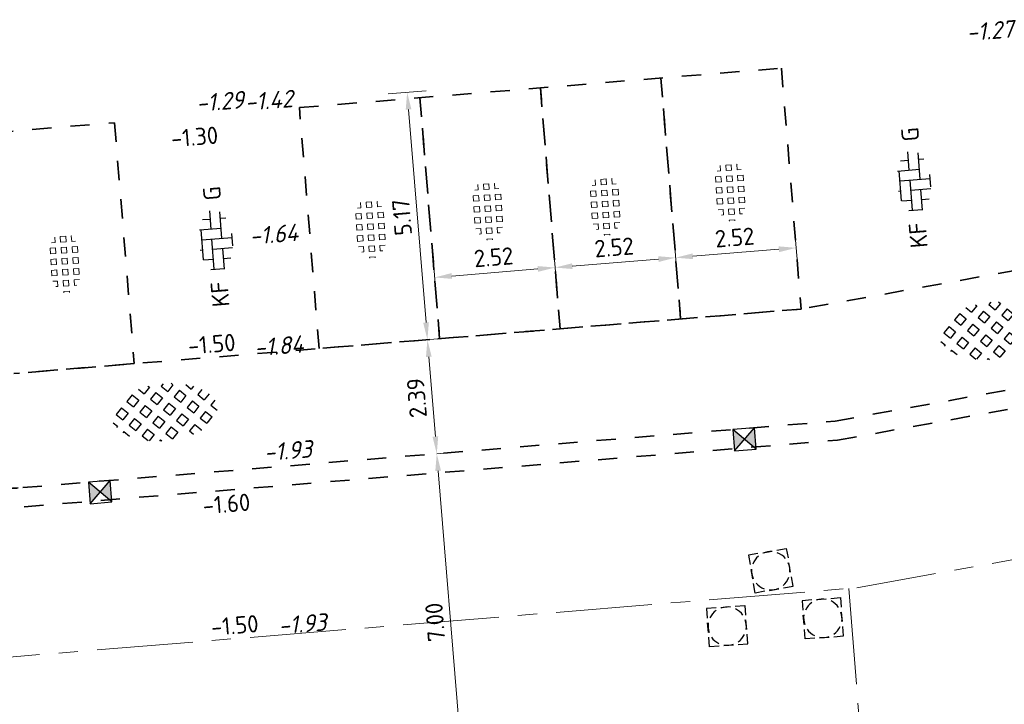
# Model space of a CAD drawing. Header units: metres. Extents: x 97990 to 98409, y 436026 to 436301.
# Tile 39 of 55: x 98287 to 98308, y 436170 to 436184. Entities that reach past the tile are written whole.
import ezdxf
from ezdxf.enums import TextEntityAlignment as Align

# ---------------------------------------------------------------- set-up
doc = ezdxf.new("R2010")
doc.units = ezdxf.units.M
doc.linetypes.add('AM-AS-SO', pattern=[16, 10, -2, 2, -2])
doc.linetypes.add('ZZ-HIDDEN-SO', pattern=[4, 2, -2])
for name, color, linetype, lineweight in [('B-WE-VH-NAP-T18-200', 252, 'Continuous', 18), ('B-WE-VH-OPENVERHARDING_TEGEL_GRAS-S-200', 70, 'Continuous', 18), ('N-WE-AM-AS_WEG-G', 10, 'AM-AS-SO', 18), ('N-WE-RI-HWA_KOLK-S-200', 150, 'Continuous', 25), ('N-WE-RI-OVERIG_RIOOLPUT-OPHOOGTEBRENGEN-S-200', 1, 'Continuous', 25), ('N-WE-VH-HALFVERHARDING_GRASBETONSTEEN-S-200', 1, 'Continuous', 25), ('N-WE-VH-M-200', 7, 'Continuous', 18), ('N-WE-VH-MATERIAALGRENS-G', 7, 'ZZ-HIDDEN-SO', 35), ('N-WE-VH-NAP-T18-200', 4, 'Continuous', 18), ('N-WE-VH-OPENVERHARDING_BETONSTRAATSTEEN-S-200', 90, 'Continuous', 25)]:
    doc.layers.add(name, color=color, linetype=linetype, lineweight=lineweight)
doc.styles.add('NLCS-ISO', font='NLCS-ISO.ttf')
doc.styles.add('NLCS-ISO-M200-T18', font='NLCS-ISO.ttf', dxfattribs={"height": 0.36})
doc.styles.add('NLCS-ISO-M200-T18_CURSIEF', font='NLCS-ISO.ttf', dxfattribs={"oblique": 15, "height": 0.36})
doc.dimstyles.new('NLCS-M200-T18-PIJL_L2_H0', dxfattribs={"dimscale": 0.2, "dimtxt": 2.5, "dimasz": 1.8, "dimexe": 2, "dimexo": 2, "dimgap": 0.7, "dimtad": 1, "dimzin": 0, "dimdsep": 46, "dimtxsty": 'NLCS-ISO-M200-T18', "dimcen": 0, "dimdle": 2, "dimclrd": 256, "dimclre": 256, "dimclrt": 1, "dimadec": 0, "dimazin": 0, "dimtfac": 1, "dimtdec": 3, "dimtofl": 0, "dimtmove": 0, "dimatfit": 3, "dimfxl": 2, "dimfxlon": 1, "dimtfillclr": 256, "dimtolj": 1, "dimtzin": 0, "dimlwd": -1, "dimlwe": -1, "dimarcsym": 0})

# ---------------------------------------------------------------- blocks, each defined once
blk = doc.blocks.new('SVH-GRASTEGEL_01_KL-SO')
for p, q in [((-2.441236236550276, 0.8829363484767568), (-2.441236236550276, 1.094667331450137)), ((-1.866236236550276, 0.8829363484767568), (-1.866236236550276, 1.384348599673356)), ((-1.291236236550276, 1.45793634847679), (-0.7162362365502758, 1.45793634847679)), ((-1.291236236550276, 0.8829363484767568), (-1.291236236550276, 1.457936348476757)), ((-0.7162362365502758, 0.8829363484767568), (-0.7162362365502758, 1.457936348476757)), ((-0.1412362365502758, 1.45793634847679), (0.4337637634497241, 1.45793634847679)), ((-0.1412362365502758, 0.8829363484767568), (-0.1412362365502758, 1.457936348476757)), ((0.4337637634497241, 0.8829363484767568), (0.4337637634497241, 1.457936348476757)), ((1.008763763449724, 1.45793634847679), (1.583763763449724, 1.45793634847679)), ((1.008763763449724, 0.8829363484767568), (1.008763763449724, 1.457936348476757)), ((1.583763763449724, 0.8829363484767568), (1.583763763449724, 1.457936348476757)), ((2.158763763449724, 0.8829363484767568), (2.158763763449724, 1.255005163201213)), ((-3.124977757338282, 0.3079363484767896), (-3.016236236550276, 0.3079363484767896)), ((-3.016236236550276, -0.2670636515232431), (-3.016236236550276, 0.3079363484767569)), ((-2.441236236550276, 0.8829363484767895), (-1.866236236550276, 0.8829363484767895)), ((-2.441236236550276, 0.3079363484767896), (-1.866236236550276, 0.3079363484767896)), ((-2.441236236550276, -0.2670636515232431), (-2.441236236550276, 0.3079363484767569)), ((-1.866236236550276, -0.2670636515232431), (-1.866236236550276, 0.3079363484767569)), ((-1.291236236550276, 0.8829363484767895), (-0.7162362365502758, 0.8829363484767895)), ((-1.291236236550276, 0.3079363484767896), (-0.7162362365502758, 0.3079363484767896)), ((-1.291236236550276, -0.2670636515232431), (-1.291236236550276, 0.3079363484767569)), ((-0.7162362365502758, -0.2670636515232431), (-0.7162362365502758, 0.3079363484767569)), ((-0.1412362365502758, 0.8829363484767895), (0.4337637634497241, 0.8829363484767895)), ((-0.1412362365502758, 0.3079363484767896), (0.4337637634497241, 0.3079363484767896)), ((-0.1412362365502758, -0.2670636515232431), (-0.1412362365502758, 0.3079363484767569)), ((0.4337637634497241, -0.2670636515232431), (0.4337637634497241, 0.3079363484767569)), ((1.008763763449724, 0.8829363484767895), (1.583763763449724, 0.8829363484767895)), ((1.008763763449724, 0.3079363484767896), (1.583763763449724, 0.3079363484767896)), ((1.008763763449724, -0.2670636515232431), (1.008763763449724, 0.3079363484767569)), ((1.583763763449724, -0.2670636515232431), (1.583763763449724, 0.3079363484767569)), ((2.158763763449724, 0.8829363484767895), (2.72099081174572, 0.8829363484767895)), ((2.158763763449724, 0.3079363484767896), (2.733763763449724, 0.3079363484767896)), ((2.158763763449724, -0.2670636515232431), (2.158763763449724, 0.3079363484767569)), ((2.733763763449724, -0.2670636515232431), (2.733763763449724, 0.3079363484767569)), ((-3.137920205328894, -0.2670636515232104), (-3.016236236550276, -0.2670636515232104)), ((-2.441236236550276, -0.2670636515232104), (-1.866236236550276, -0.2670636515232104)), ((-2.441236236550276, -0.8420636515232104), (-1.866236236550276, -0.8420636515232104)), ((-2.441236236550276, -1.094667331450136), (-2.441236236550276, -0.842063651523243)), ((-1.866236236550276, -1.384348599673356), (-1.866236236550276, -0.842063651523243)), ((-1.291236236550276, -0.2670636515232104), (-0.7162362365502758, -0.2670636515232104)), ((-1.291236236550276, -0.8420636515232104), (-0.7162362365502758, -0.8420636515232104)), ((-1.291236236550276, -1.417063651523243), (-1.291236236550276, -0.842063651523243)), ((-0.7162362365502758, -1.417063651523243), (-0.7162362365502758, -0.842063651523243)), ((-0.1412362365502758, -0.2670636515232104), (0.4337637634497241, -0.2670636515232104)), ((-0.1412362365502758, -0.8420636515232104), (0.4337637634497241, -0.8420636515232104)), ((-0.1412362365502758, -1.417063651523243), (-0.1412362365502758, -0.842063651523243)), ((0.4337637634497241, -1.417063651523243), (0.4337637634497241, -0.842063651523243)), ((1.008763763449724, -0.2670636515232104), (1.583763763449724, -0.2670636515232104)), ((1.008763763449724, -0.8420636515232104), (1.583763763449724, -0.8420636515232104)), ((1.008763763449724, -1.417063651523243), (1.008763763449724, -0.842063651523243)), ((1.583763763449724, -1.417063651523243), (1.583763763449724, -0.842063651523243)), ((2.158763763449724, -0.2670636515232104), (2.733763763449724, -0.2670636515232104)), ((2.158763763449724, -0.8420636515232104), (2.733763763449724, -0.8420636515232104)), ((2.158763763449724, -1.255005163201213), (2.158763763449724, -0.842063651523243)), ((2.733763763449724, -0.871421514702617), (2.733763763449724, -0.842063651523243)), ((-1.291236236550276, -1.41706365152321), (-0.7162362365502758, -1.41706365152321)), ((-0.1412362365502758, -1.41706365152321), (0.4337637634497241, -1.41706365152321)), ((1.008763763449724, -1.41706365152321), (1.583763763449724, -1.41706365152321))]:
    blk.add_line(p, q)
at = {"style": 'NLCS-ISO'}
blk.add_attdef('FORMAAT', text='', height=1.8, dxfattribs=at).set_placement((-4.391236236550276, 0.02043634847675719), align=Align.MIDDLE_RIGHT)
blk.add_attdef('KLEUR', text='', height=1.8, dxfattribs=at).set_placement((4.108763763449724, 0.02043634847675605), align=Align.MIDDLE_LEFT)
at = {"style": 'NLCS-ISO', "flags": 1}
blk.add_attdef('FUNCTIE', text='', height=1.8, dxfattribs=at).set_placement((-0.1412362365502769, -2.729563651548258), align=Align.TOP_CENTER)
blk = doc.blocks.new('SVH-GRASBETONSTEEN_02-SO')
for p, q in [((-3.020944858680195, 1.591916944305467), (-3.639663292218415, 2.210635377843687)), ((-3.639657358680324, 2.210629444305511), (-3.587975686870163, 2.262311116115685)), ((-3.020944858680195, 1.591916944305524), (-2.402226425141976, 2.210635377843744)), ((-2.40223235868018, 2.210629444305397), (-2.766716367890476, 2.575113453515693)), ((-0.546071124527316, 1.591916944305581), (-1.164789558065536, 2.210635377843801)), ((-1.164783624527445, 2.210629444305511), (-0.5460651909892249, 2.82934787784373)), ((0.07264137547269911, 2.210629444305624), (-0.5460770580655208, 2.829347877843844)), ((-0.5460711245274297, 1.591916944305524), (0.0726473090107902, 2.210635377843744)), ((0.6913657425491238, 2.82935381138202), (0.5625822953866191, 2.958137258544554)), ((0.6913657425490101, 2.829353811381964), (0.8046645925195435, 2.942652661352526)), ((1.928802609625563, 1.591916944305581), (1.310084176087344, 2.210635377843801)), ((1.310090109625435, 2.210629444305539), (1.894162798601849, 2.794702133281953)), ((1.928802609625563, 1.591916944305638), (2.547521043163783, 2.210635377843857)), ((2.547515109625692, 2.210629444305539), (1.980940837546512, 2.77720371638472)), ((4.403676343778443, 1.591916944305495), (3.874966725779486, 2.120626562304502)), ((-4.877094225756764, 0.9731925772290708), (-4.258375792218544, 1.591911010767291)), ((-3.639669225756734, 0.9731925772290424), (-4.258387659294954, 1.591911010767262)), ((-2.402220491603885, 0.9731925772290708), (-1.783502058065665, 1.591911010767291)), ((-1.164795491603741, 0.9731925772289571), (-1.78351392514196, 1.591911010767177)), ((0.07265324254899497, 0.9731925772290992), (0.6913716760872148, 1.591911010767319)), ((1.310078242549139, 0.9731925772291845), (0.691359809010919, 1.591911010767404)), ((2.547526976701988, 0.9731925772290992), (3.166245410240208, 1.591911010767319)), ((3.784951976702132, 0.9731925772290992), (3.166233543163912, 1.591911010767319)), ((4.403676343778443, 1.591916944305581), (4.521478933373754, 1.709719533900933)), ((5.022400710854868, 0.9731925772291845), (5.140131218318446, 1.090923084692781)), ((-4.877106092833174, -0.2642442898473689), (-5.487478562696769, 0.346128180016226)), ((-4.258381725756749, 0.3544800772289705), (-4.877100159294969, 0.9731985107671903)), ((-4.258381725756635, 0.3544800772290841), (-3.639663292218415, 0.973198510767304)), ((-3.639657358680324, -0.2642442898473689), (-3.020938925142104, 0.354474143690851)), ((-2.402232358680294, -0.2642442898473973), (-3.020950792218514, 0.3544741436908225)), ((-1.783507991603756, 0.3544800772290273), (-2.402226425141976, 0.9731985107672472)), ((-1.783507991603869, 0.3544800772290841), (-1.16478955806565, 0.973198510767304)), ((-1.164783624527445, -0.2642442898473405), (-0.5460651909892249, 0.3544741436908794)), ((0.07264137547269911, -0.2642442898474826), (-0.5460770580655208, 0.3544741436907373)), ((0.6913657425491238, 0.354480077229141), (0.07264730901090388, 0.9731985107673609)), ((0.6913657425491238, 0.3544800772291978), (1.310084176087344, 0.9731985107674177)), ((1.310090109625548, -0.2642442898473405), (1.928808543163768, 0.3544741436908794)), ((2.547515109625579, -0.2642442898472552), (1.928796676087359, 0.3544741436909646)), ((3.166239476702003, 0.354480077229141), (2.547521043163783, 0.9731985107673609)), ((3.166239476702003, 0.354480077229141), (3.784957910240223, 0.9731985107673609)), ((3.784963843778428, -0.2642442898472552), (4.403682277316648, 0.3544741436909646)), ((5.022388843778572, -0.2642442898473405), (4.403670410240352, 0.3544741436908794)), ((5.420953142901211, 0.5746401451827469), (5.022394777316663, 0.9731985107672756)), ((-5.351839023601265, -0.7389772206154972), (-4.877100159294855, -0.2642383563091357)), ((-4.824880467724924, -1.449467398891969), (-4.258375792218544, -0.8829627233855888)), ((-3.639669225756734, -1.501681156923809), (-4.258387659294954, -0.8829627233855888)), ((-3.020944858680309, -0.8829567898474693), (-3.639663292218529, -0.2642383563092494)), ((-3.020944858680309, -0.8829567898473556), (-2.402226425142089, -0.2642383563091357)), ((-2.402220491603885, -1.50168115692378), (-1.783502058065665, -0.8829627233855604)), ((-1.164795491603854, -1.501681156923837), (-1.783513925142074, -0.8829627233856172)), ((-0.546071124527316, -0.8829567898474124), (-1.164789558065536, -0.2642383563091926)), ((-0.546071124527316, -0.8829567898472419), (0.07264730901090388, -0.264238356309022)), ((0.07265324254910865, -1.50168115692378), (0.6913716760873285, -0.8829627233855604)), ((1.310078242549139, -1.501681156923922), (0.691359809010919, -0.8829627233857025)), ((1.928802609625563, -0.8829567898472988), (1.310084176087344, -0.2642383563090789)), ((1.928802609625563, -0.8829567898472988), (2.547521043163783, -0.2642383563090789)), ((2.547526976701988, -1.501681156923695), (3.166245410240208, -0.8829627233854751)), ((3.784951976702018, -1.501681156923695), (3.166233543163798, -0.8829627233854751)), ((4.403676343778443, -0.8829567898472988), (3.784957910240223, -0.2642383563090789)), ((4.403676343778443, -0.8829567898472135), (5.022394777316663, -0.2642383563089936)), ((-4.120107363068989, -1.982119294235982), (-3.639663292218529, -1.501675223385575)), ((-1.783507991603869, -2.120393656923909), (-2.402226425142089, -1.501675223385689)), ((-1.783507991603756, -2.120393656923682), (-1.164789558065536, -1.501675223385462)), ((0.6913657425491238, -2.120393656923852), (0.07264730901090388, -1.501675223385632)), ((0.6913657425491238, -2.120393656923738), (1.310084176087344, -1.501675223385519)), ((3.166239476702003, -2.120393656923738), (2.547521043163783, -1.501675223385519)), ((3.166239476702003, -2.120393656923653), (3.784957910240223, -1.501675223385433)), ((-3.290411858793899, -2.389872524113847), (-3.020938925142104, -2.120399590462)), ((-2.483972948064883, -2.657377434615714), (-3.020950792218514, -2.120399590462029)), ((-0.9755535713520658, -2.928348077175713), (-1.16478955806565, -2.739112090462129)), ((-1.164783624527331, -2.73911802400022), (-0.5460651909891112, -2.120399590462)), ((0.07264137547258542, -2.739118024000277), (-0.5460770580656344, -2.120399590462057)), ((-0.1599215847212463, -2.971680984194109), (0.07264730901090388, -2.739112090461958)), ((1.442749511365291, -2.871777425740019), (1.310084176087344, -2.739112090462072)), ((1.310090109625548, -2.739118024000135), (1.928808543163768, -2.120399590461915)), ((2.469643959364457, -2.661246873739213), (1.928796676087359, -2.120399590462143))]:
    blk.add_line(p, q)
at = {"style": 'NLCS-ISO'}
blk.add_attdef('FORMAAT', text='', height=1.8, dxfattribs=at).set_placement((-6.620801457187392, -0.09580145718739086), align=Align.MIDDLE_RIGHT)
blk.add_attdef('KLEUR', text='', height=1.8, dxfattribs=at).set_placement((6.429198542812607, -0.09580145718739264), align=Align.MIDDLE_LEFT)
at = {"style": 'NLCS-ISO', "flags": 1}
blk.add_attdef('FUNCTIE', text='', height=1.8, dxfattribs=at).set_placement((-7.110529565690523e-16, -3.975), align=Align.TOP_CENTER)
blk = doc.blocks.new('SVH-BSS_KEIFORMAAT_ELLEBOOG_KL-SO')
for p, q in [((-1.871609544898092, 1.430685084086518), (-1.871609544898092, 0.3855414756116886)), ((-1.858739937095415, 1.435541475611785), (1.278390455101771, 1.435541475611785)), ((-0.8216095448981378, 1.693156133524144), (-0.8216095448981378, 1.435541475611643)), ((0.2283904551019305, 1.435541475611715), (0.2283904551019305, -1.714458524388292)), ((1.278390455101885, 1.608929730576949), (1.278390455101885, -0.664458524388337)), ((2.32839045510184, 1.220907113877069), (2.32839045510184, 0.3855414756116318)), ((-2.921609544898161, 0.7665653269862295), (-2.921609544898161, -0.6644585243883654)), ((-2.921609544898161, 0.3855414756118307), (0.2283904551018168, 0.3855414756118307)), ((-0.8216095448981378, 0.385541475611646), (-0.8216095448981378, -1.693156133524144)), ((1.278390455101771, 0.3855414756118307), (3.170147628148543, 0.3855414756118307)), ((-3.006619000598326, -0.6644585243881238), (-0.8216095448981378, -0.6644585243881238)), ((-1.871609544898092, -0.6644585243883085), (-1.871609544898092, -1.430685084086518)), ((0.2283904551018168, -0.6644585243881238), (3.006619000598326, -0.6644585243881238)), ((2.32839045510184, -0.6644585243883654), (2.32839045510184, -1.22090711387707)), ((-0.6516744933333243, -1.714458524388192), (0.6516744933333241, -1.714458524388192))]:
    blk.add_line(p, q)
at = {"style": 'NLCS-ISO'}
blk.add_attdef('FORMAAT', text='', height=1.8, dxfattribs=at).set_placement((-4.25, 3.367778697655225e-16), align=Align.MIDDLE_RIGHT)
blk.add_attdef('KLEUR', text='', height=1.8, dxfattribs=at).set_placement((4.25, 0), align=Align.MIDDLE_LEFT)
at = {"style": 'NLCS-ISO', "flags": 1}
blk.add_attdef('FUNCTIE', text='', height=1.8, dxfattribs=at).set_placement((-7.804418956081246e-16, -2.750000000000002), align=Align.TOP_CENTER)
blk = doc.blocks.new('SRI-KOLK_STRAAT_01-SO')
h = blk.add_hatch(color=256)
h.dxf.hatch_style = 1
h.paths.add_polyline_path([(0, 1.125), (-1.125, 2.25), (-1.125, 1.110223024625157e-16)])
h.paths.add_polyline_path([(1.125, 2.25), (0, 1.125), (1.125, 1.110223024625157e-16)])
for p, q in [((-1.125, 1.530808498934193e-17), (1.125, 2.25)), ((1.125, 0), (-1.125, 2.25))]:
    blk.add_line(p, q)
blk.add_lwpolyline([(-1.125, 0), (1.125, 0), (1.125, 2.25), (-1.125, 2.25)], close=True)
blk = doc.blocks.new('*D281')
at = {"layer": 'Defpoints', "color": 0, "ltscale": 0.2, "transparency": 16777216}
for p in [(98293.02248285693, 436182.4444024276), (98295.70206628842, 436177.4729824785), (98293.44450714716, 436177.2882058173)]:
    blk.add_point(p, dxfattribs=at)
at = {"layer": 'N-WE-VH-M-200', "ltscale": 0.2, "transparency": 16777216}
for p, q in [((98294.88137512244, 436182.5965490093), (98295.67870887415, 436182.6618091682)), ((98295.30940906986, 436182.2703789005), (98295.67269921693, 436177.8317826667)), ((98295.3033994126, 436177.4403523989), (98296.10073316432, 436177.5056125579))]:
    blk.add_line(p, q, dxfattribs=at)
for points in [[(98295.24960903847, 436182.2654843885), (98295.36920910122, 436182.2752734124), (98295.28004199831, 436182.6291790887)], [(98295.61289918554, 436177.8268881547), (98295.73249924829, 436177.8366771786), (98295.70206628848, 436177.4729824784)]]:
    blk.add_solid(points, dxfattribs=at)
at = {"layer": 'N-WE-VH-M-200', "color": 1, "ltscale": 0.2, "transparency": 16777216, "insert": (98295.17212064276, 436180.0249767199), "char_height": 0.36, "attachment_point": 5, "rotation": 94.67911395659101, "style": 'NLCS-ISO-M200-T18'}
blk.add_mtext('\\A1;5.17', dxfattribs=at)
blk = doc.blocks.new('*D282')
at = {"layer": 'Defpoints', "color": 0, "ltscale": 0.2, "transparency": 16777216}
for p in [(98293.44450714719, 436177.2882058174), (98295.89664780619, 436175.0956297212), (98295.89664781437, 436175.0956297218)]:
    blk.add_point(p, dxfattribs=at)
at = {"layer": 'N-WE-VH-M-200', "ltscale": 0.2, "transparency": 16777216}
for p, q in [((98295.30339941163, 436177.4403523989), (98296.10073316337, 436177.5056125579)), ((98295.73143335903, 436177.1141822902), (98295.86728074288, 436175.4544299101)), ((98295.89664781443, 436175.0956297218), (98296.2953146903, 436175.1282598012))]:
    blk.add_line(p, q, dxfattribs=at)
for points in [[(98295.67163332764, 436177.1092877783), (98295.79123339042, 436177.1190768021), (98295.7020662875, 436177.4729824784)], [(98295.80748071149, 436175.4495353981), (98295.92708077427, 436175.4593244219), (98295.89664781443, 436175.0956297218)]]:
    blk.add_solid(points, dxfattribs=at)
at = {"layer": 'N-WE-VH-M-200', "color": 1, "ltscale": 0.2, "transparency": 16777216, "insert": (98295.48042355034, 436176.2582020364), "char_height": 0.36, "attachment_point": 5, "rotation": 94.67911395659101, "style": 'NLCS-ISO-M200-T18'}
blk.add_mtext('\\A1;2.39', dxfattribs=at)
blk = doc.blocks.new('*D283')
at = {"layer": 'Defpoints', "color": 0, "ltscale": 0.2, "transparency": 16777216}
for p in [(98295.89664780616, 436175.0956297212), (98296.46753095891, 436168.1207095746), (98293.28362564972, 436167.8601133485)]:
    blk.add_point(p, dxfattribs=at)
at = {"layer": 'N-WE-VH-M-200', "ltscale": 0.2, "transparency": 16777216}
for p, q in [((98295.89664781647, 436175.095629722), (98296.29531469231, 436175.1282598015)), ((98295.92601488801, 436174.7368295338), (98296.43816388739, 436168.4795097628)), ((98296.06886408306, 436168.088079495), (98296.86619783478, 436168.153339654))]:
    blk.add_line(p, q, dxfattribs=at)
for points in [[(98295.86621485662, 436174.7319350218), (98295.98581491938, 436174.7417240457), (98295.89664781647, 436175.095629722)], [(98296.378363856, 436168.4746152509), (98296.49796391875, 436168.4844042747), (98296.46753095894, 436168.1207095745)]]:
    blk.add_solid(points, dxfattribs=at)
at = {"layer": 'N-WE-VH-M-200', "color": 1, "ltscale": 0.2, "transparency": 16777216, "insert": (98295.86315588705, 436171.5820655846), "char_height": 0.36, "attachment_point": 5, "rotation": 94.67911395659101, "style": 'NLCS-ISO-M200-T18'}
blk.add_mtext('\\A1;7.00', dxfattribs=at)
blk = doc.blocks.new('*D165')
at = {"layer": 'Defpoints', "color": 0, "ltscale": 0.2, "transparency": 16777216}
for p in [(98298.36316638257, 436178.9766322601), (98298.46770978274, 436177.6993448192), (98295.95610846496, 436177.4937753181)]:
    blk.add_point(p, dxfattribs=at)
at = {"layer": 'N-WE-VH-M-200', "ltscale": 0.2, "transparency": 16777216}
for p, q in [((98298.39579646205, 436178.5779653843), (98298.33053630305, 436179.375299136)), ((98295.88419514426, 436178.3723958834), (98295.81893498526, 436179.1697296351)), ((98296.21036525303, 436178.8004298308), (98298.0043661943, 436178.9472651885))]:
    blk.add_line(p, q, dxfattribs=at)
for points in [[(98297.99947168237, 436179.0070652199), (98298.00926070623, 436178.8874651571), (98298.36316638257, 436178.9766322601)], [(98296.2054707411, 436178.8602298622), (98296.21525976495, 436178.7406297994), (98295.85156506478, 436178.7710627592)]]:
    blk.add_solid(points, dxfattribs=at)
at = {"layer": 'N-WE-VH-M-200', "color": 1, "ltscale": 0.2, "transparency": 16777216, "insert": (98297.08126166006, 436179.1927810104), "char_height": 0.36, "attachment_point": 5, "rotation": 4.679113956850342, "style": 'NLCS-ISO-M200-T18'}
blk.add_mtext('\\A1;2.52', dxfattribs=at)
blk = doc.blocks.new('*D166')
at = {"layer": 'Defpoints', "color": 0, "ltscale": 0.2, "transparency": 16777216}
for p in [(98300.77374159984, 436180.4165156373), (98300.87476770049, 436179.1822017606), (98298.46770978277, 436177.6993448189)]:
    blk.add_point(p, dxfattribs=at)
at = {"layer": 'N-WE-VH-M-200', "ltscale": 0.2, "transparency": 16777216}
for p, q in [((98300.84213762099, 436179.5808686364), (98300.90739777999, 436178.7835348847)), ((98298.39579646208, 436178.577965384), (98298.33053630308, 436179.3752991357)), ((98298.72196657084, 436179.0059993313), (98300.51596751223, 436179.1528346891))]:
    blk.add_line(p, q, dxfattribs=at)
for points in [[(98300.51107300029, 436179.2126347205), (98300.52086202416, 436179.0930346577), (98300.87476770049, 436179.1822017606)], [(98298.7170720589, 436179.0657993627), (98298.72686108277, 436178.9461992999), (98298.36316638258, 436178.9766322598)]]:
    blk.add_solid(points, dxfattribs=at)
at = {"layer": 'N-WE-VH-M-200', "color": 1, "ltscale": 0.2, "transparency": 16777216, "insert": (98299.59286297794, 436179.3983505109), "char_height": 0.36, "attachment_point": 5, "rotation": 4.679113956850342, "style": 'NLCS-ISO-M200-T18'}
blk.add_mtext('\\A1;2.52', dxfattribs=at)
blk = doc.blocks.new('*D167')
at = {"layer": 'Defpoints', "color": 0, "ltscale": 0.2, "transparency": 16777216}
for p in [(98303.28534291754, 436180.6220851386), (98300.77374159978, 436180.4165156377), (98303.38636901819, 436179.3877712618)]:
    blk.add_point(p, dxfattribs=at)
at = {"layer": 'N-WE-VH-M-200', "ltscale": 0.2, "transparency": 16777216}
for p, q in [((98303.35373893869, 436179.7864381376), (98303.41899909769, 436178.989104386)), ((98300.84213762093, 436179.5808686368), (98300.90739777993, 436178.7835348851)), ((98301.23356788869, 436179.2115688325), (98303.02756882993, 436179.3584041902))]:
    blk.add_line(p, q, dxfattribs=at)
for points in [[(98303.02267431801, 436179.4182042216), (98303.03246334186, 436179.2986041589), (98303.38636901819, 436179.3877712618)], [(98301.22867337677, 436179.2713688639), (98301.23846240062, 436179.1517688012), (98300.87476770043, 436179.1822017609)]]:
    blk.add_solid(points, dxfattribs=at)
at = {"layer": 'N-WE-VH-M-200', "color": 1, "ltscale": 0.2, "transparency": 16777216, "insert": (98302.10446429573, 436179.6039200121), "char_height": 0.36, "attachment_point": 5, "rotation": 4.679113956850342, "style": 'NLCS-ISO-M200-T18'}
blk.add_mtext('\\A1;2.52', dxfattribs=at)
blk = doc.blocks.new('SRI-PUT_OPHOOGTEBRENGEN-SO')
for p, q in [((-0.5, 2), (0.5, 2)), ((-2, -0.4999999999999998), (-2, 0.5)), ((2, -0.4999999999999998), (2, 0.5000000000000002)), ((-0.5, -2), (0.5, -2))]:
    blk.add_line(p, q)
for points in [[(-1, 2), (-2, 2), (-2, 0.9999999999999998)], [(1, 2), (2, 2), (2, 0.9999999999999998)], [(-1, -2), (-2, -2), (-2, -0.9999999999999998)], [(1, -2), (2, -2), (2, -0.9999999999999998)]]:
    blk.add_lwpolyline(points)
for start, end in [(120, 150), (75.52248781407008, 104.4775121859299), (30, 59.99999999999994), (165.5224878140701, 194.4775121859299), (345.5224878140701, 14.47751218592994), (209.9999999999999, 239.9999999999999), (300.0000000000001, 330.0000000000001), (255.52248781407, 284.4775121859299)]:
    blk.add_arc((0, 0), 2, start, end)

msp = doc.modelspace()

# ---------------------------------------------------------------- linework, layer by layer
at = {"layer": 'N-WE-AM-AS_WEG-G', "ltscale": 0.2}
for p, q in [((98356.67619977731, 436181.6894938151), (98304.65297307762, 436172.3006134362)), ((98276.0592588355, 436169.960275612), (98304.65297307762, 436172.3006134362)), ((98304.48572625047, 436172.2869246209), (98310.71503141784, 436092.5975647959))]:
    msp.add_line(p, q, dxfattribs=at)
at = {"layer": 'N-WE-VH-MATERIAALGRENS-G', "ltscale": 0.2}
for p, q in [((98293.0333681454, 436182.3114084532), (98303.07977341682, 436183.1336864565)), ((98303.07977341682, 436183.1336864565), (98303.49091241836, 436178.1104838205)), ((98300.56817209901, 436182.9281169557), (98300.97931110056, 436177.9049143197)), ((98300.97931110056, 436177.9049143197), (98300.56817209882, 436182.9281169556)), ((98298.0565707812, 436182.7225474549), (98298.46770978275, 436177.6993448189)), ((98298.46770978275, 436177.6993448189), (98298.05657078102, 436182.7225474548)), ((98300.97931110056, 436177.9049143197), (98300.58171358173, 436182.7626702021)), ((98295.5449694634, 436182.5169779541), (98295.95610846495, 436177.4937753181)), ((98295.95610846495, 436177.4937753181), (98295.54496946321, 436182.516977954)), ((98298.46770978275, 436177.6993448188), (98298.07011226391, 436182.5571007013)), ((98293.44450714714, 436177.2882058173), (98293.0333681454, 436182.3114084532)), ((98295.95610846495, 436177.493775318), (98295.5585109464, 436182.3515312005)), ((98286.66908873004, 436181.7905050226), (98289.18069004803, 436181.9960745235)), ((98289.18069004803, 436181.9960745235), (98289.59182904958, 436176.9728718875)), ((98308.77580898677, 436179.0642743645), (98303.49091241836, 436178.1104838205)), ((98286.58189413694, 436176.7265147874), (98303.49091241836, 436178.1104838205)), ((98303.49091241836, 436178.1104838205), (98293.44450714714, 436177.2882058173)), ((98289.59182904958, 436176.9728718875), (98287.08022773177, 436176.7673023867))]:
    msp.add_line(p, q, dxfattribs=at)
for points in [[(98287.2682336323, 436174.3894114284), (98304.19834068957, 436175.7751065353), (98344.77063202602, 436183.097381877)], [(98287.3008637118, 436173.9907445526), (98304.25029867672, 436175.3780216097), (98344.8416742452, 436182.7037411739)]]:
    msp.add_lwpolyline(points, dxfattribs=at)
msp.add_arc((98286.61563204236, 436182.3627489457), 8, 271.1431355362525, 274.6791139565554, dxfattribs=at)

# ---------------------------------------------------------------- block references
at = {"layer": 'B-WE-VH-OPENVERHARDING_TEGEL_GRAS-S-200', "xscale": 0.2, "yscale": 0.2, "zscale": 0.2, "rotation": 93.67091484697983}
for p in [(98302.01669145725, 436180.5718096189), (98296.96641034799, 436180.1751116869), (98299.41132578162, 436180.2738546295), (98294.52022697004, 436179.7996370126), (98288.14748361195, 436179.0800266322)]:
    msp.add_blockref('SVH-GRASTEGEL_01_KL-SO', p, dxfattribs=at)
at = {"layer": 'N-WE-RI-HWA_KOLK-S-200', "xscale": 0.2000000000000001, "yscale": 0.2000000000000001}
for p, rotation in [((98302.32809809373, 436175.1705261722), 4.680000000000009), ((98288.89980020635, 436174.0714470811), 4.679113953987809)]:
    msp.add_blockref('SRI-KOLK_STRAAT_01-SO', p, dxfattribs=dict(at, rotation=rotation))
at = {"layer": 'N-WE-RI-OVERIG_RIOOLPUT-OPHOOGTEBRENGEN-S-200', "xscale": 0.2, "yscale": 0.2, "zscale": 0.2}
for p, rotation in [((98302.85788052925, 436172.6553607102), 10.05237278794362), ((98301.94936756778, 436171.5006064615), 4.6959109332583), ((98303.94265403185, 436171.664341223), 4.527491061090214)]:
    msp.add_blockref('SRI-PUT_OPHOOGTEBRENGEN-SO', p, dxfattribs=dict(at, rotation=rotation))
at = {"layer": 'N-WE-VH-HALFVERHARDING_GRASBETONSTEEN-S-200', "xscale": 0.2000000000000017, "yscale": 0.2000000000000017, "zscale": 0.2000000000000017, "rotation": 185.7237380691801}
for p in [(98307.46934727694, 436177.6601683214), (98290.22246372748, 436175.96114454)]:
    msp.add_blockref('SVH-GRASBETONSTEEN_02-SO', p, dxfattribs=at)
at = {"layer": 'N-WE-VH-OPENVERHARDING_BETONSTRAATSTEEN-S-200', "ltscale": 0.2, "xscale": 0.2, "yscale": 0.2, "zscale": 0.2}
for p, rotation in [((98305.84194804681, 436180.7600274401), 94.55862382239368), ((98291.29146970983, 436179.5304800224), 94.55862382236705)]:
    msp.add_blockref('SVH-BSS_KEIFORMAAT_ELLEBOOG_KL-SO', p, dxfattribs=dict(at, rotation=rotation)).add_auto_attribs({'FORMAAT': 'KF', 'KLEUR': 'G'})

# ---------------------------------------------------------------- texts
at = {"layer": 'B-WE-VH-NAP-T18-200', "linetype": 'Continuous', "style": 'NLCS-ISO-M200-T18_CURSIEF', "oblique": 15}
for s, p in [('-1.27', (98306.949, 436183.697, -1.269)), ('-1.42', (98291.911, 436182.243, -1.42)), ('-1.64', (98292.005, 436179.452, -1.637)), ('-1.84', (98292.106, 436177.125, -1.838)), ('-1.93', (98292.308, 436174.941, -1.929)), ('-1.93', (98292.609, 436171.331, -1.927))]:
    msp.add_text(s, height=0.36, rotation=4.5980001, dxfattribs=at).set_placement(p)
msp.add_text('-1.29', height=0.36, rotation=4.5980001, dxfattribs=at).set_placement((98291.886, 436182.301, -1.29), align=Align.RIGHT)
at = {"layer": 'N-WE-VH-NAP-T18-200', "ltscale": 0.2, "style": 'NLCS-ISO-M200-T18'}
for s, p in [('-1.30', (98290.37264735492, 436181.4822622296)), ('-1.50', (98290.726301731, 436177.1613936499)), ('-1.60', (98291.03444529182, 436173.8298584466)), ('-1.50', (98291.20621198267, 436171.2979595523))]:
    msp.add_text(s, height=0.36, rotation=4.679113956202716, dxfattribs=at).set_placement(p)

# ---------------------------------------------------------------- dimensions: what is measured, and where the dimension line sits
at = {"layer": 'N-WE-VH-M-200', "ltscale": 0.2}
for base, p1, p2, angle, override, picture, middle in [((98295.70206628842, 436177.4729824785), (98293.02248285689, 436182.4444024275), (98293.44450714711, 436177.2882058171), 94.67911395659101, {"dimclrt": 1}, '*D281', (98295.17212064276, 436180.0249767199)), ((98303.38636901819, 436179.3877712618), (98300.77374159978, 436180.4165156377), (98303.28534291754, 436180.6220851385), 4.679113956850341, {"dimtmove": 1}, '*D167', (98302.10446429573, 436179.6039200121)), ((98300.87476770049, 436179.1822017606), (98298.46770978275, 436177.6993448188), (98300.77374159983, 436180.4165156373), 4.679113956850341, {"dimtmove": 1}, '*D166', (98299.59286297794, 436179.3983505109)), ((98295.89664781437, 436175.0956297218), (98293.44450714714, 436177.2882058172), (98295.89664780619, 436175.095629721), 94.67911395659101, {"dimclrt": 1, "dimtmove": 1}, '*D282', (98295.48042355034, 436176.2582020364)), ((98296.46753095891, 436168.1207095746), (98295.89664780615, 436175.0956297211), (98293.28362564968, 436167.8601133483), 94.67911395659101, {"dimclrt": 1, "dimtmove": 1}, '*D283', (98295.86315588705, 436171.5820655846))]:
    dim = msp.add_linear_dim(base=base, p1=p1, p2=p2, angle=angle, dimstyle='NLCS-M200-T18-PIJL_L2_H0', override=override, dxfattribs=at)
    dim.commit()
    dim.dimension.update_dxf_attribs({"geometry": picture, "text_midpoint": middle})
dim = msp.add_linear_dim(base=(98298.36316638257, 436178.9766322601), p1=(98295.95610846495, 436177.4937753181), p2=(98298.46770978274, 436177.6993448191), angle=4.679113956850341, dimstyle='NLCS-M200-T18-PIJL_L2_H0', dxfattribs=at)
dim.commit()
dim.dimension.update_dxf_attribs({"geometry": '*D165', "text_midpoint": (98297.08126166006, 436179.1927810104)})

doc.saveas('drawing.dxf')
